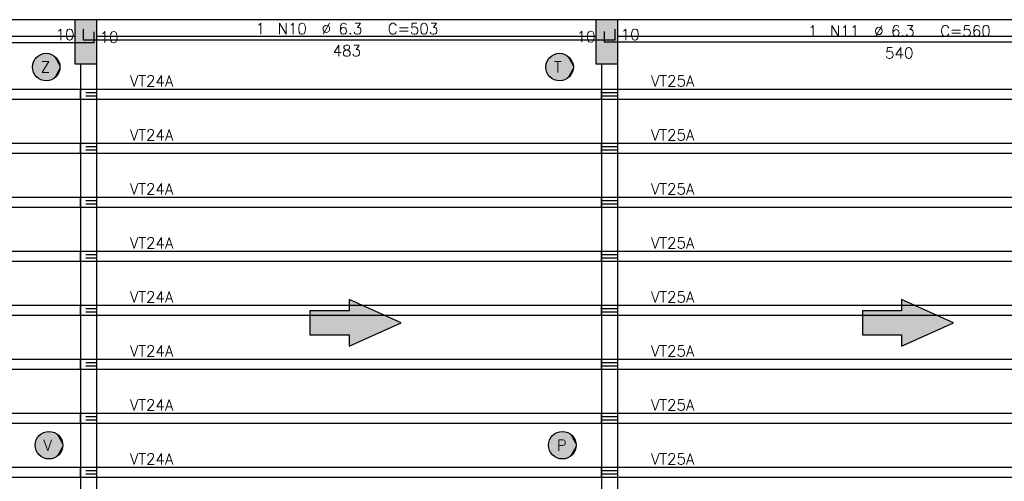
# Model space of a CAD drawing. Extents: x 0 to 119, y 0 to 84.
# Tile 9 of 21: x 38 to 56, y 39 to 48. Entities that reach past the tile are written whole.
import ezdxf

# ---------------------------------------------------------------- set-up
doc = ezdxf.new("R2010")
doc.units = 0
doc.header["$MEASUREMENT"] = 0
for name, color, linetype in [('1', 1, 'CONTINUOUS'), ('2', 2, 'CONTINUOUS'), ('6', 6, 'CONTINUOUS'), ('9', 9, 'CONTINUOUS')]:
    doc.layers.add(name, color=color, linetype=linetype)
doc.styles.get("Standard").update_dxf_attribs({"font": 'ROMANS.SHX'})

msp = doc.modelspace()

# ---------------------------------------------------------------- linework, layer by layer
at = {"layer": '1', "linetype": 'Continuous'}
for p, q in [((39.37187, 47.39299), (39.37187, 47.39299)), ((48.83187, 47.39299), (48.83187, 47.39299)), ((32.87187, 46.53299), (39.27187, 46.53299)), ((39.27187, 46.35299), (39.27187, 46.53299)), ((39.27187, 46.53299), (39.47187, 46.53299)), ((39.37187, 46.53299), (39.57187, 46.53299)), ((39.57187, 46.53299), (48.73187, 46.53299)), ((39.57187, 46.35299), (39.57187, 46.53299)), ((48.73187, 46.35299), (48.73187, 46.53299)), ((48.73187, 46.53299), (48.93187, 46.53299)), ((48.83187, 46.53299), (49.03187, 46.53299)), ((49.03187, 46.53299), (59.33187, 46.53299)), ((49.03187, 46.35299), (49.03187, 46.53299)), ((32.87187, 46.35299), (39.27187, 46.35299)), ((39.27187, 46.35299), (39.47187, 46.35299)), ((39.37187, 46.47299), (39.57187, 46.47299)), ((39.37187, 46.41299), (39.57187, 46.41299)), ((39.37187, 46.35299), (39.57187, 46.35299)), ((39.57187, 46.35299), (48.73187, 46.35299)), ((48.73187, 46.47299), (48.93187, 46.47299)), ((48.73187, 46.41299), (48.93187, 46.41299)), ((48.73187, 46.35299), (48.93187, 46.35299)), ((48.83187, 46.47299), (49.03187, 46.47299)), ((48.83187, 46.41299), (49.03187, 46.41299)), ((48.83187, 46.35299), (49.03187, 46.35299)), ((49.03187, 46.35299), (59.33187, 46.35299)), ((32.87187, 45.55299), (39.27187, 45.55299)), ((39.27187, 45.37299), (39.27187, 45.55299)), ((39.27187, 45.55299), (39.47187, 45.55299)), ((39.37187, 45.55299), (39.57187, 45.55299)), ((39.37187, 45.49299), (39.57187, 45.49299)), ((39.37187, 45.43299), (39.57187, 45.43299)), ((39.57187, 45.55299), (48.73187, 45.55299)), ((39.57187, 45.37299), (39.57187, 45.55299)), ((48.73187, 45.37299), (48.73187, 45.55299)), ((48.73187, 45.55299), (48.93187, 45.55299)), ((48.73187, 45.49299), (48.93187, 45.49299)), ((48.73187, 45.43299), (48.93187, 45.43299)), ((48.83187, 45.55299), (49.03187, 45.55299)), ((48.83187, 45.49299), (49.03187, 45.49299)), ((48.83187, 45.43299), (49.03187, 45.43299)), ((49.03187, 45.55299), (59.33187, 45.55299)), ((49.03187, 45.37299), (49.03187, 45.55299)), ((32.87187, 45.37299), (39.27187, 45.37299)), ((39.27187, 45.37299), (39.47187, 45.37299)), ((39.37187, 45.37299), (39.57187, 45.37299)), ((39.57187, 45.37299), (48.73187, 45.37299)), ((48.73187, 45.37299), (48.93187, 45.37299)), ((48.83187, 45.37299), (49.03187, 45.37299)), ((49.03187, 45.37299), (59.33187, 45.37299)), ((32.87187, 44.57299), (39.27187, 44.57299)), ((39.27187, 44.39299), (39.27187, 44.57299)), ((39.27187, 44.57299), (39.47187, 44.57299)), ((39.37187, 44.57299), (39.57187, 44.57299)), ((39.37187, 44.51299), (39.57187, 44.51299)), ((39.57187, 44.57299), (48.73187, 44.57299)), ((39.57187, 44.39299), (39.57187, 44.57299)), ((48.73187, 44.39299), (48.73187, 44.57299)), ((48.73187, 44.57299), (48.93187, 44.57299)), ((48.73187, 44.51299), (48.93187, 44.51299)), ((48.83187, 44.57299), (49.03187, 44.57299)), ((48.83187, 44.51299), (49.03187, 44.51299)), ((49.03187, 44.57299), (59.33187, 44.57299)), ((49.03187, 44.39299), (49.03187, 44.57299)), ((32.87187, 44.39299), (39.27187, 44.39299)), ((39.27187, 44.39299), (39.47187, 44.39299)), ((39.37187, 44.45299), (39.57187, 44.45299)), ((39.37187, 44.39299), (39.57187, 44.39299)), ((39.57187, 44.39299), (48.73187, 44.39299)), ((48.73187, 44.45299), (48.93187, 44.45299)), ((48.73187, 44.39299), (48.93187, 44.39299)), ((48.83187, 44.45299), (49.03187, 44.45299)), ((48.83187, 44.39299), (49.03187, 44.39299)), ((49.03187, 44.39299), (59.33187, 44.39299)), ((32.87187, 43.59299), (39.27187, 43.59299)), ((39.27187, 43.41299), (39.27187, 43.59299)), ((39.27187, 43.59299), (39.47187, 43.59299)), ((39.37187, 43.59299), (39.57187, 43.59299)), ((39.37187, 43.53299), (39.57187, 43.53299)), ((39.37187, 43.47299), (39.57187, 43.47299)), ((39.57187, 43.59299), (48.73187, 43.59299)), ((39.57187, 43.41299), (39.57187, 43.59299)), ((48.73187, 43.41299), (48.73187, 43.59299)), ((48.73187, 43.59299), (48.93187, 43.59299)), ((48.73187, 43.53299), (48.93187, 43.53299)), ((48.73187, 43.47299), (48.93187, 43.47299)), ((48.83187, 43.59299), (49.03187, 43.59299)), ((48.83187, 43.53299), (49.03187, 43.53299)), ((48.83187, 43.47299), (49.03187, 43.47299)), ((49.03187, 43.59299), (59.33187, 43.59299)), ((49.03187, 43.41299), (49.03187, 43.59299)), ((32.87187, 43.41299), (39.27187, 43.41299)), ((39.27187, 43.41299), (39.47187, 43.41299)), ((39.37187, 43.41299), (39.57187, 43.41299)), ((39.57187, 43.41299), (48.73187, 43.41299)), ((48.73187, 43.41299), (48.93187, 43.41299)), ((48.83187, 43.41299), (49.03187, 43.41299)), ((49.03187, 43.41299), (59.33187, 43.41299)), ((32.87187, 42.61299), (39.27187, 42.61299)), ((39.27187, 42.43299), (39.27187, 42.61299)), ((39.27187, 42.61299), (39.47187, 42.61299)), ((39.37187, 42.61299), (39.57187, 42.61299)), ((39.37187, 42.55299), (39.57187, 42.55299)), ((39.57187, 42.61299), (48.73187, 42.61299)), ((39.57187, 42.43299), (39.57187, 42.61299)), ((48.73187, 42.43299), (48.73187, 42.61299)), ((48.73187, 42.61299), (48.93187, 42.61299)), ((48.73187, 42.55299), (48.93187, 42.55299)), ((48.83187, 42.61299), (49.03187, 42.61299)), ((48.83187, 42.55299), (49.03187, 42.55299)), ((49.03187, 42.61299), (59.33187, 42.61299)), ((49.03187, 42.43299), (49.03187, 42.61299)), ((32.87187, 42.43299), (39.27187, 42.43299)), ((39.27187, 42.43299), (39.47187, 42.43299)), ((39.37187, 42.49299), (39.57187, 42.49299)), ((39.37187, 42.43299), (39.57187, 42.43299)), ((39.57187, 42.43299), (48.73187, 42.43299)), ((48.73187, 42.49299), (48.93187, 42.49299)), ((48.73187, 42.43299), (48.93187, 42.43299)), ((48.83187, 42.49299), (49.03187, 42.49299)), ((48.83187, 42.43299), (49.03187, 42.43299)), ((49.03187, 42.43299), (59.33187, 42.43299)), ((32.87187, 41.63299), (39.27187, 41.63299)), ((39.27187, 41.45299), (39.27187, 41.63299)), ((39.27187, 41.63299), (39.47187, 41.63299)), ((39.37187, 41.63299), (39.57187, 41.63299)), ((39.37187, 41.57299), (39.57187, 41.57299)), ((39.37187, 41.51299), (39.57187, 41.51299)), ((39.57187, 41.63299), (48.73187, 41.63299)), ((39.57187, 41.45299), (39.57187, 41.63299)), ((48.73187, 41.45299), (48.73187, 41.63299)), ((48.73187, 41.63299), (48.93187, 41.63299)), ((48.73187, 41.57299), (48.93187, 41.57299)), ((48.73187, 41.51299), (48.93187, 41.51299)), ((48.83187, 41.63299), (49.03187, 41.63299)), ((48.83187, 41.57299), (49.03187, 41.57299)), ((48.83187, 41.51299), (49.03187, 41.51299)), ((49.03187, 41.63299), (59.33187, 41.63299)), ((49.03187, 41.45299), (49.03187, 41.63299)), ((32.87187, 41.45299), (39.27187, 41.45299)), ((39.27187, 41.45299), (39.47187, 41.45299)), ((39.37187, 41.45299), (39.57187, 41.45299)), ((39.57187, 41.45299), (48.73187, 41.45299)), ((48.73187, 41.45299), (48.93187, 41.45299)), ((48.83187, 41.45299), (49.03187, 41.45299)), ((49.03187, 41.45299), (59.33187, 41.45299)), ((32.87187, 40.65299), (39.27187, 40.65299)), ((39.27187, 40.47299), (39.27187, 40.65299)), ((39.27187, 40.65299), (39.47187, 40.65299)), ((39.37187, 40.65299), (39.57187, 40.65299)), ((39.37187, 40.59299), (39.57187, 40.59299)), ((39.57187, 40.65299), (48.73187, 40.65299)), ((39.57187, 40.47299), (39.57187, 40.65299)), ((48.73187, 40.47299), (48.73187, 40.65299)), ((48.73187, 40.65299), (48.93187, 40.65299)), ((48.73187, 40.59299), (48.93187, 40.59299)), ((48.83187, 40.65299), (49.03187, 40.65299)), ((48.83187, 40.59299), (49.03187, 40.59299)), ((49.03187, 40.65299), (59.33187, 40.65299)), ((49.03187, 40.47299), (49.03187, 40.65299)), ((32.87187, 40.47299), (39.27187, 40.47299)), ((39.27187, 40.47299), (39.47187, 40.47299)), ((39.37187, 40.53299), (39.57187, 40.53299)), ((39.37187, 40.47299), (39.57187, 40.47299)), ((39.57187, 40.47299), (48.73187, 40.47299)), ((48.73187, 40.53299), (48.93187, 40.53299)), ((48.73187, 40.47299), (48.93187, 40.47299)), ((48.83187, 40.53299), (49.03187, 40.53299)), ((48.83187, 40.47299), (49.03187, 40.47299)), ((49.03187, 40.47299), (59.33187, 40.47299)), ((32.87187, 39.67299), (39.27187, 39.67299)), ((39.27187, 39.49299), (39.27187, 39.67299)), ((39.27187, 39.67299), (39.47187, 39.67299)), ((39.37187, 39.67299), (39.57187, 39.67299)), ((39.37187, 39.61299), (39.57187, 39.61299)), ((39.37187, 39.55299), (39.57187, 39.55299)), ((39.57187, 39.67299), (48.73187, 39.67299)), ((39.57187, 39.49299), (39.57187, 39.67299)), ((48.73187, 39.49299), (48.73187, 39.67299)), ((48.73187, 39.67299), (48.93187, 39.67299)), ((48.73187, 39.61299), (48.93187, 39.61299)), ((48.73187, 39.55299), (48.93187, 39.55299)), ((48.83187, 39.67299), (49.03187, 39.67299)), ((48.83187, 39.61299), (49.03187, 39.61299)), ((48.83187, 39.55299), (49.03187, 39.55299)), ((49.03187, 39.67299), (59.33187, 39.67299)), ((49.03187, 39.49299), (49.03187, 39.67299)), ((32.87187, 39.49299), (39.27187, 39.49299)), ((39.27187, 39.49299), (39.47187, 39.49299)), ((39.37187, 39.49299), (39.57187, 39.49299)), ((39.57187, 39.49299), (48.73187, 39.49299)), ((48.73187, 39.49299), (48.93187, 39.49299)), ((48.83187, 39.49299), (49.03187, 39.49299)), ((49.03187, 39.49299), (59.33187, 39.49299))]:
    msp.add_line(p, q, dxfattribs=at)
for points in [[(39.17187, 47.79299), (32.97187, 47.79299)], [(48.63187, 47.79299), (39.57187, 47.79299)], [(59.23187, 47.79299), (49.03187, 47.79299)], [(32.97187, 47.49299), (39.17187, 47.49299)], [(39.57187, 47.49299), (48.63187, 47.49299)], [(49.03187, 47.49299), (59.23187, 47.49299)], [(39.27187, 46.99299), (39.27187, 39.19299)], [(39.57187, 39.19299), (39.57187, 46.99299)], [(48.73187, 46.99299), (48.73187, 39.19299)], [(49.03187, 39.19299), (49.03187, 46.99299)]]:
    msp.add_lwpolyline(points, dxfattribs=at)
at = {"layer": '2', "linetype": 'Continuous'}
for points in [[(39.17187, 46.99299), (39.57187, 46.99299), (39.57187, 47.79299), (39.17187, 47.79299), (39.17187, 46.99299)], [(48.63187, 46.99299), (49.03187, 46.99299), (49.03187, 47.79299), (48.63187, 47.79299), (48.63187, 46.99299)]]:
    msp.add_lwpolyline(points, dxfattribs=at)
at = {"layer": '6', "linetype": 'Continuous'}
for p, q in [((39.32187, 47.61899), (39.32187, 47.42899)), ((39.52187, 47.38099), (39.52187, 47.57099)), ((48.78187, 47.57899), (48.78187, 47.38899)), ((48.98187, 47.42899), (48.98187, 47.61899)), ((32.62187, 47.38099), (39.52187, 47.38099)), ((39.32187, 47.42899), (48.98187, 47.42899)), ((48.78187, 47.38899), (59.58187, 47.38899))]:
    msp.add_line(p, q, dxfattribs=at)
for points in [[(43.439937, 42.077712), (44.15187, 42.077712), (44.15187, 41.871905), (45.093128, 42.29299), (44.15187, 42.714075), (44.15187, 42.508268), (43.439937, 42.508268), (43.439937, 42.077712)], [(53.469937, 42.077712), (54.18187, 42.077712), (54.18187, 41.871905), (55.123128, 42.29299), (54.18187, 42.714075), (54.18187, 42.508268), (53.469937, 42.508268), (53.469937, 42.077712)]]:
    msp.add_lwpolyline(points, dxfattribs=at)
for centre in [(38.65187, 46.93299), (47.97187, 46.93299), (38.70187, 40.07299), (48.02187, 40.07299)]:
    msp.add_circle(centre, 0.25, dxfattribs=at)
at = {"layer": '9', "linetype": 'Continuous'}
for points in [[(39.17187, 46.99299), (39.57187, 46.99299), (39.57187, 47.79299)], [(39.17187, 46.99299), (39.57187, 47.79299), (39.17187, 47.79299)], [(39.17187, 46.99299), (39.17187, 47.79299), (39.17187, 46.99299)], [(48.63187, 46.99299), (49.03187, 46.99299), (49.03187, 47.79299)], [(48.63187, 46.99299), (49.03187, 47.79299), (48.63187, 47.79299)], [(48.63187, 46.99299), (48.63187, 47.79299), (48.63187, 46.99299)], [(38.90187, 46.93299), (38.419426, 47.025021), (38.403841, 46.964323)], [(38.90187, 46.93299), (38.449616, 47.079936), (38.419426, 47.025021)], [(38.90187, 46.93299), (38.492514, 47.125618), (38.449616, 47.079936)], [(38.90187, 46.93299), (38.545425, 47.159197), (38.492514, 47.125618)], [(38.90187, 46.93299), (38.605025, 47.178562), (38.545425, 47.159197)], [(38.90187, 46.93299), (38.667568, 47.182497), (38.605025, 47.178562)], [(38.90187, 46.93299), (38.729124, 47.170754), (38.667568, 47.182497)], [(38.90187, 46.93299), (38.785827, 47.144072), (38.729124, 47.170754)], [(38.90187, 46.93299), (38.834112, 47.104127), (38.785827, 47.144072)], [(38.90187, 46.93299), (38.870947, 47.053428), (38.834112, 47.104127)], [(38.90187, 46.93299), (38.894016, 46.995162), (38.870947, 47.053428)], [(48.22187, 46.93299), (47.739426, 47.025021), (47.723841, 46.964323)], [(48.22187, 46.93299), (47.769616, 47.079936), (47.739426, 47.025021)], [(48.22187, 46.93299), (47.812514, 47.125618), (47.769616, 47.079936)], [(48.22187, 46.93299), (47.865425, 47.159197), (47.812514, 47.125618)], [(48.22187, 46.93299), (47.925025, 47.178562), (47.865425, 47.159197)], [(48.22187, 46.93299), (47.987568, 47.182497), (47.925025, 47.178562)], [(48.22187, 46.93299), (48.049124, 47.170754), (47.987568, 47.182497)], [(48.22187, 46.93299), (48.105827, 47.144072), (48.049124, 47.170754)], [(48.22187, 46.93299), (48.154112, 47.104127), (48.105827, 47.144072)], [(48.22187, 46.93299), (48.190947, 47.053428), (48.154112, 47.104127)], [(48.22187, 46.93299), (48.214016, 46.995162), (48.190947, 47.053428)], [(38.90187, 46.93299), (38.403841, 46.964323), (38.403841, 46.901657)], [(38.90187, 46.93299), (38.403841, 46.901657), (38.419426, 46.840959)], [(38.90187, 46.93299), (38.419426, 46.840959), (38.449616, 46.786044)], [(38.90187, 46.93299), (38.449616, 46.786044), (38.492514, 46.740362)], [(38.90187, 46.93299), (38.492514, 46.740362), (38.545425, 46.706783)], [(38.90187, 46.93299), (38.545425, 46.706783), (38.605025, 46.687418)], [(38.90187, 46.93299), (38.605025, 46.687418), (38.667568, 46.683483)], [(38.90187, 46.93299), (38.667568, 46.683483), (38.729124, 46.695226)], [(38.90187, 46.93299), (38.729124, 46.695226), (38.785827, 46.721908)], [(38.90187, 46.93299), (38.785827, 46.721908), (38.834112, 46.761853)], [(38.90187, 46.93299), (38.834112, 46.761853), (38.870947, 46.812552)], [(38.90187, 46.93299), (38.870947, 46.812552), (38.894016, 46.870818)], [(38.90187, 46.93299), (38.894016, 46.870818), (38.90187, 46.93299)], [(48.22187, 46.93299), (47.723841, 46.964323), (47.723841, 46.901657)], [(48.22187, 46.93299), (47.723841, 46.901657), (47.739426, 46.840959)], [(48.22187, 46.93299), (47.739426, 46.840959), (47.769616, 46.786044)], [(48.22187, 46.93299), (47.769616, 46.786044), (47.812514, 46.740362)], [(48.22187, 46.93299), (47.812514, 46.740362), (47.865425, 46.706783)], [(48.22187, 46.93299), (47.865425, 46.706783), (47.925025, 46.687418)], [(48.22187, 46.93299), (47.925025, 46.687418), (47.987568, 46.683483)], [(48.22187, 46.93299), (47.987568, 46.683483), (48.049124, 46.695226)], [(48.22187, 46.93299), (48.049124, 46.695226), (48.105827, 46.721908)], [(48.22187, 46.93299), (48.105827, 46.721908), (48.154112, 46.761853)], [(48.22187, 46.93299), (48.154112, 46.761853), (48.190947, 46.812552)], [(48.22187, 46.93299), (48.190947, 46.812552), (48.214016, 46.870818)], [(48.22187, 46.93299), (48.214016, 46.870818), (48.22187, 46.93299)], [(44.15187, 42.508268), (45.093128, 42.29299), (44.15187, 42.714075)], [(54.18187, 42.508268), (55.123128, 42.29299), (54.18187, 42.714075)], [(44.15187, 42.077712), (44.15187, 42.508268), (43.439937, 42.508268)], [(44.15187, 42.077712), (43.439937, 42.508268), (43.439937, 42.077712)], [(44.15187, 42.077712), (45.093128, 42.29299), (44.15187, 42.508268)], [(54.18187, 42.077712), (54.18187, 42.508268), (53.469937, 42.508268)], [(54.18187, 42.077712), (53.469937, 42.508268), (53.469937, 42.077712)], [(54.18187, 42.077712), (55.123128, 42.29299), (54.18187, 42.508268)], [(44.15187, 42.077712), (44.15187, 41.871905), (45.093128, 42.29299)], [(54.18187, 42.077712), (54.18187, 41.871905), (55.123128, 42.29299)], [(38.95187, 40.07299), (38.542514, 40.265618), (38.499616, 40.219936)], [(38.95187, 40.07299), (38.595425, 40.299197), (38.542514, 40.265618)], [(38.95187, 40.07299), (38.655025, 40.318562), (38.595425, 40.299197)], [(38.95187, 40.07299), (38.717568, 40.322497), (38.655025, 40.318562)], [(38.95187, 40.07299), (38.779124, 40.310754), (38.717568, 40.322497)], [(38.95187, 40.07299), (38.835827, 40.284072), (38.779124, 40.310754)], [(38.95187, 40.07299), (38.884112, 40.244127), (38.835827, 40.284072)], [(38.95187, 40.07299), (38.920947, 40.193428), (38.884112, 40.244127)], [(48.27187, 40.07299), (47.862514, 40.265618), (47.819616, 40.219936)], [(48.27187, 40.07299), (47.915425, 40.299197), (47.862514, 40.265618)], [(48.27187, 40.07299), (47.975025, 40.318562), (47.915425, 40.299197)], [(48.27187, 40.07299), (48.037568, 40.322497), (47.975025, 40.318562)], [(48.27187, 40.07299), (48.099124, 40.310754), (48.037568, 40.322497)], [(48.27187, 40.07299), (48.155827, 40.284072), (48.099124, 40.310754)], [(48.27187, 40.07299), (48.204112, 40.244127), (48.155827, 40.284072)], [(48.27187, 40.07299), (48.240947, 40.193428), (48.204112, 40.244127)], [(38.95187, 40.07299), (38.469426, 40.165021), (38.453841, 40.104323)], [(38.95187, 40.07299), (38.453841, 40.104323), (38.453841, 40.041657)], [(38.95187, 40.07299), (38.453841, 40.041657), (38.469426, 39.980959)], [(38.95187, 40.07299), (38.499616, 40.219936), (38.469426, 40.165021)], [(38.95187, 40.07299), (38.469426, 39.980959), (38.499616, 39.926044)], [(38.95187, 40.07299), (38.499616, 39.926044), (38.542514, 39.880362)], [(38.95187, 40.07299), (38.542514, 39.880362), (38.595425, 39.846783)], [(38.95187, 40.07299), (38.595425, 39.846783), (38.655025, 39.827418)], [(38.95187, 40.07299), (38.655025, 39.827418), (38.717568, 39.823483)], [(38.95187, 40.07299), (38.717568, 39.823483), (38.779124, 39.835226)], [(38.95187, 40.07299), (38.779124, 39.835226), (38.835827, 39.861908)], [(38.95187, 40.07299), (38.835827, 39.861908), (38.884112, 39.901853)], [(38.95187, 40.07299), (38.884112, 39.901853), (38.920947, 39.952552)], [(38.95187, 40.07299), (38.944016, 40.135162), (38.920947, 40.193428)], [(38.95187, 40.07299), (38.920947, 39.952552), (38.944016, 40.010818)], [(38.95187, 40.07299), (38.944016, 40.010818), (38.95187, 40.07299)], [(48.27187, 40.07299), (47.789426, 40.165021), (47.773841, 40.104323)], [(48.27187, 40.07299), (47.773841, 40.104323), (47.773841, 40.041657)], [(48.27187, 40.07299), (47.773841, 40.041657), (47.789426, 39.980959)], [(48.27187, 40.07299), (47.819616, 40.219936), (47.789426, 40.165021)], [(48.27187, 40.07299), (47.789426, 39.980959), (47.819616, 39.926044)], [(48.27187, 40.07299), (47.819616, 39.926044), (47.862514, 39.880362)], [(48.27187, 40.07299), (47.862514, 39.880362), (47.915425, 39.846783)], [(48.27187, 40.07299), (47.915425, 39.846783), (47.975025, 39.827418)], [(48.27187, 40.07299), (47.975025, 39.827418), (48.037568, 39.823483)], [(48.27187, 40.07299), (48.037568, 39.823483), (48.099124, 39.835226)], [(48.27187, 40.07299), (48.099124, 39.835226), (48.155827, 39.861908)], [(48.27187, 40.07299), (48.155827, 39.861908), (48.204112, 39.901853)], [(48.27187, 40.07299), (48.204112, 39.901853), (48.240947, 39.952552)], [(48.27187, 40.07299), (48.264016, 40.135162), (48.240947, 40.193428)], [(48.27187, 40.07299), (48.240947, 39.952552), (48.264016, 40.010818)], [(48.27187, 40.07299), (48.264016, 40.010818), (48.27187, 40.07299)]]:
    msp.add_solid(points, dxfattribs=at)

# ---------------------------------------------------------------- texts
at = {"layer": '1', "linetype": 'Continuous'}
for s, p in [('VT24A', (40.17187, 46.58299)), ('VT25A', (49.63187, 46.58299)), ('VT24A', (40.17187, 45.60299)), ('VT25A', (49.63187, 45.60299)), ('VT24A', (40.17187, 44.62299)), ('VT25A', (49.63187, 44.62299)), ('VT24A', (40.17187, 43.64299)), ('VT25A', (49.63187, 43.64299)), ('VT24A', (40.17187, 42.66299)), ('VT25A', (49.63187, 42.66299)), ('VT24A', (40.17187, 41.68299)), ('VT25A', (49.63187, 41.68299)), ('VT24A', (40.17187, 40.70299)), ('VT25A', (49.63187, 40.70299)), ('VT24A', (40.17187, 39.72299)), ('VT25A', (49.63187, 39.72299))]:
    msp.add_text(s, height=0.2, dxfattribs=at).set_placement(p)
at = {"layer": '2', "linetype": 'Continuous'}
for s, p in [('1', (42.45187, 47.52899)), ('N10', (42.85187, 47.52899)), ('%%c 6.3', (43.65187, 47.52899)), ('C=503', (44.85187, 47.52899)), ('10', (38.82187, 47.42399)), ('10', (39.62187, 47.37599)), ('10', (48.28187, 47.38399)), ('10', (49.08187, 47.42399)), ('1', (52.48187, 47.48899)), ('N11', (52.88187, 47.48899)), ('%%c 6.3', (53.68187, 47.48899)), ('C=560', (54.88187, 47.48899)), ('483', (43.85187, 47.12899)), ('540', (53.88187, 47.08899))]:
    msp.add_text(s, height=0.2, dxfattribs=at).set_placement(p)
at = {"layer": '6', "linetype": 'Continuous'}
for s, p in [('Z', (38.55187, 46.83299)), ('T', (47.87187, 46.83299)), ('V', (38.60187, 39.97299)), ('P', (47.92187, 39.97299))]:
    msp.add_text(s, height=0.2, dxfattribs=at).set_placement(p)

doc.saveas('drawing.dxf')
